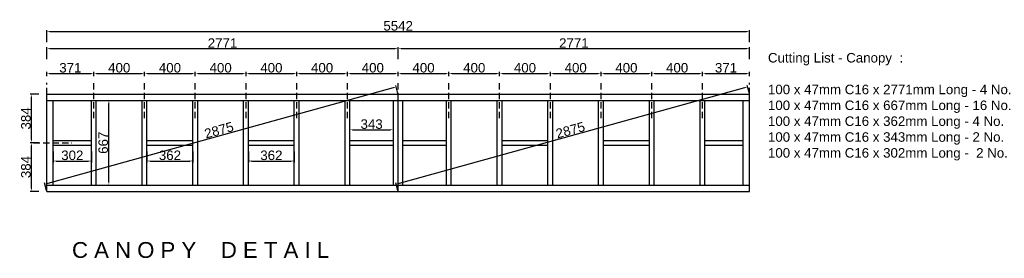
# Model space of a CAD drawing. Extents: x 333785 to 385459, y -97479 to 8502.
# Tile 1 of 89: x 338865 to 346630, y -97479 to -95597. Entities that reach past the tile are written whole.
import ezdxf

# ---------------------------------------------------------------- set-up
doc = ezdxf.new("R2010")
doc.units = 0
doc.header["$LTSCALE"] = 10
doc.linetypes.add('DASHED', pattern=[0.75, 0.5, -0.25])
doc.layers.get('0').update_dxf_attribs({"color": 1, "linetype": 'CONTINUOUS'})
doc.layers.get('DEFPOINTS').update_dxf_attribs({"linetype": 'CONTINUOUS'})
doc.layers.add('A000T600', color=6, linetype='CONTINUOUS')
doc.styles.add('ARIAL', font='arial.ttf', dxfattribs={"height": 75})
doc.styles.add('SWISS', font='swissel.ttf', dxfattribs={"height": 10})
doc.dimstyles.new('AEC-A', dxfattribs={"dimscale": 50, "dimtxt": 28, "dimasz": 2.5, "dimexe": 1.25, "dimexo": 0.625, "dimtad": 1, "dimdec": 1, "dimdsep": 46, "dimtxsty": 'ARIAL', "dimcen": 2.5, "dimadec": 0, "dimazin": 0, "dimtfac": 1, "dimtdec": 0, "dimtmove": 2, "dimatfit": 3, "dimfxl": 1, "dimtolj": 1, "dimtzin": 0, "dimarcsym": 0})

# ---------------------------------------------------------------- blocks, each defined once
blk = doc.blocks.new('*D752')
at = {"layer": 'A000T600', "color": 6, "linetype": 'Continuous', "lineweight": -2, "transparency": 16777216}
for p, q in [((339078.5, -96041.2), (339078.5, -96008.4)), ((339103, -96020.6), (339425.2, -96020.6)), ((339449.6, -96041.2), (339449.6, -96008.4))]:
    blk.add_line(p, q, dxfattribs=at)
at = {"layer": 'A000T600', "color": 6, "transparency": 16777216}
for points in [[(339103, -96016.5), (339103, -96024.7), (339078.5, -96020.6)], [(339425.2, -96016.5), (339425.2, -96024.7), (339449.6, -96020.6)]]:
    blk.add_solid(points, dxfattribs=at)
at = {"layer": 'DEFPOINTS', "color": 0, "transparency": 16777216}
for p in [(339078.5, -96047.3), (339449.6, -96020.6), (339449.6, -96047.3)]:
    blk.add_point(p, dxfattribs=at)
at = {"layer": 'A000T600', "color": 7, "transparency": 16777216, "insert": (339264.1, -95976.2), "char_height": 75, "attachment_point": 5, "style": 'ARIAL'}
blk.add_mtext('\\A1;371', dxfattribs=at)
blk = doc.blocks.new('*D753')
at = {"layer": 'A000T600', "color": 6, "linetype": 'Continuous', "lineweight": -2, "transparency": 16777216}
for p, q in [((339449.6, -96041.2), (339449.6, -96008.4)), ((339474.1, -96020.6), (339825.2, -96020.6)), ((339849.6, -96041.2), (339849.6, -96008.4))]:
    blk.add_line(p, q, dxfattribs=at)
at = {"layer": 'A000T600', "color": 6, "transparency": 16777216}
for points in [[(339474.1, -96016.5), (339474.1, -96024.7), (339449.6, -96020.6)], [(339825.2, -96016.5), (339825.2, -96024.7), (339849.6, -96020.6)]]:
    blk.add_solid(points, dxfattribs=at)
at = {"layer": 'DEFPOINTS', "color": 0, "transparency": 16777216}
for p in [(339449.6, -96047.3), (339849.6, -96020.6), (339849.6, -96047.3)]:
    blk.add_point(p, dxfattribs=at)
at = {"layer": 'A000T600', "color": 7, "transparency": 16777216, "insert": (339649.6, -95976.2), "char_height": 75, "attachment_point": 5, "style": 'ARIAL'}
blk.add_mtext('\\A1;400', dxfattribs=at)
blk = doc.blocks.new('*D754')
at = {"layer": 'A000T600', "color": 6, "linetype": 'Continuous', "lineweight": -2, "transparency": 16777216}
for p, q in [((339849.6, -96041.2), (339849.6, -96008.4)), ((339874.1, -96020.6), (340225.2, -96020.6)), ((340249.6, -96041.2), (340249.6, -96008.4))]:
    blk.add_line(p, q, dxfattribs=at)
at = {"layer": 'A000T600', "color": 6, "transparency": 16777216}
for points in [[(339874.1, -96016.5), (339874.1, -96024.7), (339849.6, -96020.6)], [(340225.2, -96016.5), (340225.2, -96024.7), (340249.6, -96020.6)]]:
    blk.add_solid(points, dxfattribs=at)
at = {"layer": 'DEFPOINTS', "color": 0, "transparency": 16777216}
for p in [(339849.6, -96047.3), (340249.6, -96020.6), (340249.6, -96047.3)]:
    blk.add_point(p, dxfattribs=at)
at = {"layer": 'A000T600', "color": 7, "transparency": 16777216, "insert": (340049.6, -95976.2), "char_height": 75, "attachment_point": 5, "style": 'ARIAL'}
blk.add_mtext('\\A1;400', dxfattribs=at)
blk = doc.blocks.new('*D755')
at = {"layer": 'A000T600', "color": 6, "linetype": 'Continuous', "lineweight": -2, "transparency": 16777216}
for p, q in [((340249.6, -96041.2), (340249.6, -96008.4)), ((340274.1, -96020.6), (340625.2, -96020.6)), ((340649.6, -96041.2), (340649.6, -96008.4))]:
    blk.add_line(p, q, dxfattribs=at)
at = {"layer": 'A000T600', "color": 6, "transparency": 16777216}
for points in [[(340274.1, -96016.5), (340274.1, -96024.7), (340249.6, -96020.6)], [(340625.2, -96016.5), (340625.2, -96024.7), (340649.6, -96020.6)]]:
    blk.add_solid(points, dxfattribs=at)
at = {"layer": 'DEFPOINTS', "color": 0, "transparency": 16777216}
for p in [(340249.6, -96047.3), (340649.6, -96020.6), (340649.6, -96047.3)]:
    blk.add_point(p, dxfattribs=at)
at = {"layer": 'A000T600', "color": 7, "transparency": 16777216, "insert": (340449.6, -95976.2), "char_height": 75, "attachment_point": 5, "style": 'ARIAL'}
blk.add_mtext('\\A1;400', dxfattribs=at)
blk = doc.blocks.new('*D756')
at = {"layer": 'A000T600', "color": 6, "linetype": 'Continuous', "lineweight": -2, "transparency": 16777216}
for p, q in [((340649.6, -96041.2), (340649.6, -96008.4)), ((340674.1, -96020.6), (341025.2, -96020.6)), ((341049.6, -96041.2), (341049.6, -96008.4))]:
    blk.add_line(p, q, dxfattribs=at)
at = {"layer": 'A000T600', "color": 6, "transparency": 16777216}
for points in [[(340674.1, -96016.5), (340674.1, -96024.7), (340649.6, -96020.6)], [(341025.2, -96016.5), (341025.2, -96024.7), (341049.6, -96020.6)]]:
    blk.add_solid(points, dxfattribs=at)
at = {"layer": 'DEFPOINTS', "color": 0, "transparency": 16777216}
for p in [(340649.6, -96047.3), (341049.6, -96020.6), (341049.6, -96047.3)]:
    blk.add_point(p, dxfattribs=at)
at = {"layer": 'A000T600', "color": 7, "transparency": 16777216, "insert": (340849.6, -95976.2), "char_height": 75, "attachment_point": 5, "style": 'ARIAL'}
blk.add_mtext('\\A1;400', dxfattribs=at)
blk = doc.blocks.new('*D757')
at = {"layer": 'A000T600', "color": 6, "linetype": 'Continuous', "lineweight": -2, "transparency": 16777216}
for p, q in [((341049.6, -96041.2), (341049.6, -96008.4)), ((341074.1, -96020.6), (341425.2, -96020.6)), ((341449.6, -96041.2), (341449.6, -96008.4))]:
    blk.add_line(p, q, dxfattribs=at)
at = {"layer": 'A000T600', "color": 6, "transparency": 16777216}
for points in [[(341074.1, -96016.5), (341074.1, -96024.7), (341049.6, -96020.6)], [(341425.2, -96016.5), (341425.2, -96024.7), (341449.6, -96020.6)]]:
    blk.add_solid(points, dxfattribs=at)
at = {"layer": 'DEFPOINTS', "color": 0, "transparency": 16777216}
for p in [(341049.6, -96047.3), (341449.6, -96020.6), (341449.6, -96047.3)]:
    blk.add_point(p, dxfattribs=at)
at = {"layer": 'A000T600', "color": 7, "transparency": 16777216, "insert": (341249.6, -95976.2), "char_height": 75, "attachment_point": 5, "style": 'ARIAL'}
blk.add_mtext('\\A1;400', dxfattribs=at)
blk = doc.blocks.new('*D758')
at = {"layer": 'A000T600', "color": 6, "linetype": 'Continuous', "lineweight": -2, "transparency": 16777216}
for p, q in [((341449.6, -96041.2), (341449.6, -96008.4)), ((341474.1, -96020.6), (341825.2, -96020.6)), ((341849.6, -96041.2), (341849.6, -96008.4))]:
    blk.add_line(p, q, dxfattribs=at)
at = {"layer": 'A000T600', "color": 6, "transparency": 16777216}
for points in [[(341474.1, -96016.5), (341474.1, -96024.7), (341449.6, -96020.6)], [(341825.2, -96016.5), (341825.2, -96024.7), (341849.6, -96020.6)]]:
    blk.add_solid(points, dxfattribs=at)
at = {"layer": 'DEFPOINTS', "color": 0, "transparency": 16777216}
for p in [(341449.6, -96047.3), (341849.6, -96020.6), (341849.6, -96047.3)]:
    blk.add_point(p, dxfattribs=at)
at = {"layer": 'A000T600', "color": 7, "transparency": 16777216, "insert": (341649.6, -95976.2), "char_height": 75, "attachment_point": 5, "style": 'ARIAL'}
blk.add_mtext('\\A1;400', dxfattribs=at)
blk = doc.blocks.new('*D759')
at = {"layer": 'A000T600', "color": 6, "linetype": 'Continuous', "lineweight": -2, "transparency": 16777216}
for p, q in [((341849.6, -96041.2), (341849.6, -96008.4)), ((341874.1, -96020.6), (342225.2, -96020.6)), ((342249.6, -96041.2), (342249.6, -96008.4))]:
    blk.add_line(p, q, dxfattribs=at)
at = {"layer": 'A000T600', "color": 6, "transparency": 16777216}
for points in [[(341874.1, -96016.5), (341874.1, -96024.7), (341849.6, -96020.6)], [(342225.2, -96016.5), (342225.2, -96024.7), (342249.6, -96020.6)]]:
    blk.add_solid(points, dxfattribs=at)
at = {"layer": 'DEFPOINTS', "color": 0, "transparency": 16777216}
for p in [(341849.6, -96047.3), (342249.6, -96020.6), (342249.6, -96047.3)]:
    blk.add_point(p, dxfattribs=at)
at = {"layer": 'A000T600', "color": 7, "transparency": 16777216, "insert": (342049.6, -95976.2), "char_height": 75, "attachment_point": 5, "style": 'ARIAL'}
blk.add_mtext('\\A1;400', dxfattribs=at)
blk = doc.blocks.new('*D760')
at = {"layer": 'A000T600', "color": 6, "linetype": 'Continuous', "lineweight": -2, "transparency": 16777216}
for p, q in [((342249.6, -96041.2), (342249.6, -96008.4)), ((342274.1, -96020.6), (342625.2, -96020.6)), ((342649.6, -96041.2), (342649.6, -96008.4))]:
    blk.add_line(p, q, dxfattribs=at)
at = {"layer": 'A000T600', "color": 6, "transparency": 16777216}
for points in [[(342274.1, -96016.5), (342274.1, -96024.7), (342249.6, -96020.6)], [(342625.2, -96016.5), (342625.2, -96024.7), (342649.6, -96020.6)]]:
    blk.add_solid(points, dxfattribs=at)
at = {"layer": 'DEFPOINTS', "color": 0, "transparency": 16777216}
for p in [(342249.6, -96047.3), (342649.6, -96020.6), (342649.6, -96047.3)]:
    blk.add_point(p, dxfattribs=at)
at = {"layer": 'A000T600', "color": 7, "transparency": 16777216, "insert": (342449.6, -95976.2), "char_height": 75, "attachment_point": 5, "style": 'ARIAL'}
blk.add_mtext('\\A1;400', dxfattribs=at)
blk = doc.blocks.new('*D761')
at = {"layer": 'A000T600', "color": 6, "linetype": 'Continuous', "lineweight": -2, "transparency": 16777216}
for p, q in [((342649.6, -96041.2), (342649.6, -96008.4)), ((342674.1, -96020.6), (343025.2, -96020.6)), ((343049.6, -96041.2), (343049.6, -96008.4))]:
    blk.add_line(p, q, dxfattribs=at)
at = {"layer": 'A000T600', "color": 6, "transparency": 16777216}
for points in [[(342674.1, -96016.5), (342674.1, -96024.7), (342649.6, -96020.6)], [(343025.2, -96016.5), (343025.2, -96024.7), (343049.6, -96020.6)]]:
    blk.add_solid(points, dxfattribs=at)
at = {"layer": 'DEFPOINTS', "color": 0, "transparency": 16777216}
for p in [(342649.6, -96047.3), (343049.6, -96020.6), (343049.6, -96047.3)]:
    blk.add_point(p, dxfattribs=at)
at = {"layer": 'A000T600', "color": 7, "transparency": 16777216, "insert": (342849.6, -95976.2), "char_height": 75, "attachment_point": 5, "style": 'ARIAL'}
blk.add_mtext('\\A1;400', dxfattribs=at)
blk = doc.blocks.new('*D762')
at = {"layer": 'A000T600', "color": 6, "linetype": 'Continuous', "lineweight": -2, "transparency": 16777216}
for p, q in [((343049.6, -96041.2), (343049.6, -96008.4)), ((343074.1, -96020.6), (343425.2, -96020.6)), ((343449.6, -96041.2), (343449.6, -96008.4))]:
    blk.add_line(p, q, dxfattribs=at)
at = {"layer": 'A000T600', "color": 6, "transparency": 16777216}
for points in [[(343074.1, -96016.5), (343074.1, -96024.7), (343049.6, -96020.6)], [(343425.2, -96016.5), (343425.2, -96024.7), (343449.6, -96020.6)]]:
    blk.add_solid(points, dxfattribs=at)
at = {"layer": 'DEFPOINTS', "color": 0, "transparency": 16777216}
for p in [(343049.6, -96047.3), (343449.6, -96020.6), (343449.6, -96047.3)]:
    blk.add_point(p, dxfattribs=at)
at = {"layer": 'A000T600', "color": 7, "transparency": 16777216, "insert": (343249.6, -95976.2), "char_height": 75, "attachment_point": 5, "style": 'ARIAL'}
blk.add_mtext('\\A1;400', dxfattribs=at)
blk = doc.blocks.new('*D763')
at = {"layer": 'A000T600', "color": 6, "linetype": 'Continuous', "lineweight": -2, "transparency": 16777216}
for p, q in [((343449.6, -96041.2), (343449.6, -96008.4)), ((343474.1, -96020.6), (343825.2, -96020.6)), ((343849.6, -96041.2), (343849.6, -96008.4))]:
    blk.add_line(p, q, dxfattribs=at)
at = {"layer": 'A000T600', "color": 6, "transparency": 16777216}
for points in [[(343474.1, -96016.5), (343474.1, -96024.7), (343449.6, -96020.6)], [(343825.2, -96016.5), (343825.2, -96024.7), (343849.6, -96020.6)]]:
    blk.add_solid(points, dxfattribs=at)
at = {"layer": 'DEFPOINTS', "color": 0, "transparency": 16777216}
for p in [(343449.6, -96047.3), (343849.6, -96020.6), (343849.6, -96047.3)]:
    blk.add_point(p, dxfattribs=at)
at = {"layer": 'A000T600', "color": 7, "transparency": 16777216, "insert": (343649.6, -95976.2), "char_height": 75, "attachment_point": 5, "style": 'ARIAL'}
blk.add_mtext('\\A1;400', dxfattribs=at)
blk = doc.blocks.new('*D764')
at = {"layer": 'A000T600', "color": 6, "linetype": 'Continuous', "lineweight": -2, "transparency": 16777216}
for p, q in [((343849.6, -96041.2), (343849.6, -96008.4)), ((343874.1, -96020.6), (344225.2, -96020.6)), ((344249.6, -96041.2), (344249.6, -96008.4))]:
    blk.add_line(p, q, dxfattribs=at)
at = {"layer": 'A000T600', "color": 6, "transparency": 16777216}
for points in [[(343874.1, -96016.5), (343874.1, -96024.7), (343849.6, -96020.6)], [(344225.2, -96016.5), (344225.2, -96024.7), (344249.6, -96020.6)]]:
    blk.add_solid(points, dxfattribs=at)
at = {"layer": 'DEFPOINTS', "color": 0, "transparency": 16777216}
for p in [(343849.6, -96047.3), (344249.6, -96020.6), (344249.6, -96047.3)]:
    blk.add_point(p, dxfattribs=at)
at = {"layer": 'A000T600', "color": 7, "transparency": 16777216, "insert": (344049.6, -95976.2), "char_height": 75, "attachment_point": 5, "style": 'ARIAL'}
blk.add_mtext('\\A1;400', dxfattribs=at)
blk = doc.blocks.new('*D765')
at = {"layer": 'A000T600', "color": 6, "linetype": 'Continuous', "lineweight": -2, "transparency": 16777216}
for p, q in [((344249.6, -96041.2), (344249.6, -96008.4)), ((344274.1, -96020.6), (344596.3, -96020.6)), ((344620.7, -96041.2), (344620.7, -96008.4))]:
    blk.add_line(p, q, dxfattribs=at)
at = {"layer": 'A000T600', "color": 6, "transparency": 16777216}
for points in [[(344274.1, -96016.5), (344274.1, -96024.7), (344249.6, -96020.6)], [(344596.3, -96016.5), (344596.3, -96024.7), (344620.7, -96020.6)]]:
    blk.add_solid(points, dxfattribs=at)
at = {"layer": 'DEFPOINTS', "color": 0, "transparency": 16777216}
for p in [(344249.6, -96047.3), (344620.7, -96020.6), (344620.7, -96047.3)]:
    blk.add_point(p, dxfattribs=at)
at = {"layer": 'A000T600', "color": 7, "transparency": 16777216, "insert": (344435.2, -95976.2), "char_height": 75, "attachment_point": 5, "style": 'ARIAL'}
blk.add_mtext('\\A1;371', dxfattribs=at)
blk = doc.blocks.new('*D766')
at = {"layer": 'A000T600', "color": 6, "linetype": 'Continuous', "lineweight": -2, "transparency": 16777216}
for p, q in [((339078.5, -95773.6), (339078.5, -95677.9)), ((339103, -95690.1), (344596.3, -95690.1)), ((344620.7, -95773.6), (344620.7, -95677.9))]:
    blk.add_line(p, q, dxfattribs=at)
at = {"layer": 'A000T600', "color": 6, "transparency": 16777216}
for points in [[(339103, -95686.1), (339103, -95694.2), (339078.5, -95690.1)], [(344596.3, -95686.1), (344596.3, -95694.2), (344620.7, -95690.1)]]:
    blk.add_solid(points, dxfattribs=at)
at = {"layer": 'DEFPOINTS', "color": 0, "transparency": 16777216}
for p in [(344620.7, -95690.1), (339078.5, -95779.7), (344620.7, -95779.7)]:
    blk.add_point(p, dxfattribs=at)
at = {"layer": 'A000T600', "color": 7, "transparency": 16777216, "insert": (341849.6, -95645.7), "char_height": 75, "attachment_point": 5, "style": 'ARIAL'}
blk.add_mtext('\\A1;5542', dxfattribs=at)
blk = doc.blocks.new('*D767')
at = {"layer": 'A000T600', "color": 6, "linetype": 'Continuous', "lineweight": -2, "transparency": 16777216}
for p, q in [((339015, -96183.6), (338946, -96183.6)), ((338958.3, -96542.6), (338958.3, -96208)), ((339015, -96567.1), (338946, -96567.1))]:
    blk.add_line(p, q, dxfattribs=at)
at = {"layer": 'A000T600', "color": 6, "transparency": 16777216}
for points in [[(338954.2, -96208), (338962.3, -96208), (338958.3, -96183.6)], [(338954.2, -96542.6), (338962.3, -96542.6), (338958.3, -96567.1)]]:
    blk.add_solid(points, dxfattribs=at)
at = {"layer": 'DEFPOINTS', "color": 0, "transparency": 16777216}
for p in [(338958.3, -96183.6), (339021.1, -96183.6), (339021.1, -96567.1)]:
    blk.add_point(p, dxfattribs=at)
at = {"layer": 'A000T600', "color": 7, "transparency": 16777216, "insert": (338913.8, -96375.3), "char_height": 75, "attachment_point": 5, "rotation": 90, "style": 'ARIAL'}
blk.add_mtext('\\A1;384', dxfattribs=at)
blk = doc.blocks.new('*D768')
at = {"layer": 'A000T600', "color": 6, "linetype": 'Continuous', "lineweight": -2, "transparency": 16777216}
for p, q in [((339015, -96567.1), (338946, -96567.1)), ((338958.3, -96926.1), (338958.3, -96591.5)), ((339015, -96950.6), (338946, -96950.6))]:
    blk.add_line(p, q, dxfattribs=at)
at = {"layer": 'A000T600', "color": 6, "transparency": 16777216}
for points in [[(338954.2, -96591.5), (338962.3, -96591.5), (338958.3, -96567.1)], [(338954.2, -96926.1), (338962.3, -96926.1), (338958.3, -96950.6)]]:
    blk.add_solid(points, dxfattribs=at)
at = {"layer": 'DEFPOINTS', "color": 0, "transparency": 16777216}
for p in [(338958.3, -96567.1), (339021.1, -96567.1), (339021.1, -96950.6)]:
    blk.add_point(p, dxfattribs=at)
at = {"layer": 'A000T600', "color": 7, "transparency": 16777216, "insert": (338913.8, -96758.8), "char_height": 75, "attachment_point": 5, "rotation": 90, "style": 'ARIAL'}
blk.add_mtext('\\A1;384', dxfattribs=at)
blk = doc.blocks.new('*D769')
at = {"layer": 'A000T600', "color": 6, "linetype": 'Continuous', "lineweight": -2, "transparency": 16777216}
for p, q in [((339078.5, -95908.1), (339078.5, -95812.4)), ((341849.6, -95908.1), (341849.6, -95812.4)), ((339103, -95824.7), (341825.2, -95824.7))]:
    blk.add_line(p, q, dxfattribs=at)
at = {"layer": 'A000T600', "color": 6, "transparency": 16777216}
for points in [[(339103, -95820.6), (339103, -95828.7), (339078.5, -95824.7)], [(341825.2, -95820.6), (341825.2, -95828.7), (341849.6, -95824.7)]]:
    blk.add_solid(points, dxfattribs=at)
at = {"layer": 'DEFPOINTS', "color": 0, "transparency": 16777216}
for p in [(341849.6, -95824.7), (339078.5, -95914.2), (341849.6, -95914.2)]:
    blk.add_point(p, dxfattribs=at)
at = {"layer": 'A000T600', "color": 7, "transparency": 16777216, "insert": (340464.1, -95780.9), "char_height": 75, "attachment_point": 5, "style": 'ARIAL'}
blk.add_mtext('\\A1;2771', dxfattribs=at)
blk = doc.blocks.new('*D770')
at = {"layer": 'A000T600', "color": 6, "linetype": 'Continuous', "lineweight": -2, "transparency": 16777216}
for p, q in [((341849.6, -95908.1), (341849.6, -95812.4)), ((344620.7, -95908.1), (344620.7, -95812.4)), ((341874.1, -95824.7), (344596.3, -95824.7))]:
    blk.add_line(p, q, dxfattribs=at)
at = {"layer": 'A000T600', "color": 6, "transparency": 16777216}
for points in [[(341874.1, -95820.6), (341874.1, -95828.7), (341849.6, -95824.7)], [(344596.3, -95820.6), (344596.3, -95828.7), (344620.7, -95824.7)]]:
    blk.add_solid(points, dxfattribs=at)
at = {"layer": 'DEFPOINTS', "color": 0, "transparency": 16777216}
for p in [(344620.7, -95824.7), (341849.6, -95914.2), (344620.7, -95914.2)]:
    blk.add_point(p, dxfattribs=at)
at = {"layer": 'A000T600', "color": 7, "transparency": 16777216, "insert": (343235.2, -95780.9), "char_height": 75, "attachment_point": 5, "style": 'ARIAL'}
blk.add_mtext('\\A1;2771', dxfattribs=at)
blk = doc.blocks.new('*D771')
at = {"layer": 'A000T600', "color": 6, "linetype": 'Continuous', "lineweight": -2, "transparency": 16777216}
for p, q in [((341810.3, -96133.3), (339086.4, -96887.2)), ((341848, -96177.7), (341830.6, -96115)), ((339076.9, -96944.7), (339059.5, -96882))]:
    blk.add_line(p, q, dxfattribs=at)
at = {"layer": 'A000T600', "color": 6, "transparency": 16777216}
for points in [[(341809.3, -96129.3), (341811.4, -96137.2), (341833.9, -96126.7)], [(339085.3, -96883.3), (339087.4, -96891.2), (339062.8, -96893.7)]]:
    blk.add_solid(points, dxfattribs=at)
at = {"layer": 'DEFPOINTS', "color": 0, "transparency": 16777216}
for p in [(341849.6, -96183.6), (339062.8, -96893.7), (339078.5, -96950.6)]:
    blk.add_point(p, dxfattribs=at)
at = {"layer": 'A000T600', "color": 7, "transparency": 16777216, "insert": (340436.5, -96467.5), "char_height": 75, "attachment_point": 5, "rotation": 15.47125, "style": 'ARIAL'}
blk.add_mtext('\\A1;2875', dxfattribs=at)
blk = doc.blocks.new('*D772')
at = {"layer": 'A000T600', "color": 6, "linetype": 'Continuous', "lineweight": -2, "transparency": 16777216}
for p, q in [((344581.5, -96133.3), (341857.5, -96887.2)), ((344619.1, -96177.7), (344601.8, -96115)), ((341848, -96944.7), (341830.6, -96882))]:
    blk.add_line(p, q, dxfattribs=at)
at = {"layer": 'A000T600', "color": 6, "transparency": 16777216}
for points in [[(344580.4, -96129.3), (344582.5, -96137.2), (344605, -96126.7)], [(341856.4, -96883.3), (341858.6, -96891.2), (341833.9, -96893.7)]]:
    blk.add_solid(points, dxfattribs=at)
at = {"layer": 'DEFPOINTS', "color": 0, "transparency": 16777216}
for p in [(344620.7, -96183.6), (341833.9, -96893.7), (341849.6, -96950.6)]:
    blk.add_point(p, dxfattribs=at)
at = {"layer": 'A000T600', "color": 7, "transparency": 16777216, "insert": (343207.6, -96467.5), "char_height": 75, "attachment_point": 5, "rotation": 15.47125, "style": 'ARIAL'}
blk.add_mtext('\\A1;2875', dxfattribs=at)
blk = doc.blocks.new('*D1064')
at = {"layer": 'A000T600', "color": 6, "linetype": 'Continuous', "lineweight": -2, "transparency": 16777216}
for p, q in [((339474.7, -96233.6), (339580.3, -96233.6)), ((339568.1, -96876.1), (339568.1, -96258)), ((339474.7, -96900.6), (339580.3, -96900.6))]:
    blk.add_line(p, q, dxfattribs=at)
at = {"layer": 'A000T600', "color": 6, "transparency": 16777216}
for points in [[(339564, -96258), (339572.2, -96258), (339568.1, -96233.6)], [(339564, -96876.1), (339572.2, -96876.1), (339568.1, -96900.6)]]:
    blk.add_solid(points, dxfattribs=at)
at = {"layer": 'DEFPOINTS', "color": 0, "transparency": 16777216}
for p in [(339468.6, -96233.6), (339568.1, -96233.6), (339468.6, -96900.6)]:
    blk.add_point(p, dxfattribs=at)
at = {"layer": 'A000T600', "color": 7, "transparency": 16777216, "insert": (339523.7, -96567.1), "char_height": 75, "attachment_point": 5, "rotation": 90, "style": 'ARIAL'}
blk.add_mtext('\\A1;667', dxfattribs=at)
blk = doc.blocks.new('*D1065')
at = {"layer": 'A000T600', "color": 6, "linetype": 'Continuous', "lineweight": -2, "transparency": 16777216}
for p, q in [((341468.6, -96542), (341468.6, -96452.7)), ((341493.1, -96464.9), (341787.2, -96464.9)), ((341811.6, -96542), (341811.6, -96452.7))]:
    blk.add_line(p, q, dxfattribs=at)
at = {"layer": 'A000T600', "color": 6, "transparency": 16777216}
for points in [[(341493.1, -96460.8), (341493.1, -96469), (341468.6, -96464.9)], [(341787.2, -96460.8), (341787.2, -96469), (341811.6, -96464.9)]]:
    blk.add_solid(points, dxfattribs=at)
at = {"layer": 'DEFPOINTS', "color": 0, "transparency": 16777216}
for p in [(341811.6, -96464.9), (341468.6, -96548.1), (341811.6, -96548.1)]:
    blk.add_point(p, dxfattribs=at)
at = {"layer": 'A000T600', "color": 7, "transparency": 16777216, "insert": (341640.1, -96420.5), "char_height": 75, "attachment_point": 5, "style": 'ARIAL'}
blk.add_mtext('\\A1;343', dxfattribs=at)
blk = doc.blocks.new('*D1066')
at = {"layer": 'A000T600', "color": 6, "linetype": 'Continuous', "lineweight": -2, "transparency": 16777216}
for p, q in [((340668.6, -96636.7), (340668.6, -96723.3)), ((341030.6, -96636.7), (341030.6, -96723.3)), ((340693.1, -96711.1), (341006.2, -96711.1))]:
    blk.add_line(p, q, dxfattribs=at)
at = {"layer": 'A000T600', "color": 6, "transparency": 16777216}
for points in [[(340693.1, -96707), (340693.1, -96715.2), (340668.6, -96711.1)], [(341006.2, -96707), (341006.2, -96715.2), (341030.6, -96711.1)]]:
    blk.add_solid(points, dxfattribs=at)
at = {"layer": 'DEFPOINTS', "color": 0, "transparency": 16777216}
for p in [(340668.6, -96630.6), (341030.6, -96630.6), (341030.6, -96711.1)]:
    blk.add_point(p, dxfattribs=at)
at = {"layer": 'A000T600', "color": 7, "transparency": 16777216, "insert": (340849.6, -96666.7), "char_height": 75, "attachment_point": 5, "style": 'ARIAL'}
blk.add_mtext('\\A1;362', dxfattribs=at)
blk = doc.blocks.new('*D1067')
at = {"layer": 'A000T600', "color": 6, "linetype": 'Continuous', "lineweight": -2, "transparency": 16777216}
for p, q in [((339868.6, -96636.7), (339868.6, -96723.3)), ((340230.6, -96636.7), (340230.6, -96723.3)), ((339893.1, -96711.1), (340206.2, -96711.1))]:
    blk.add_line(p, q, dxfattribs=at)
at = {"layer": 'A000T600', "color": 6, "transparency": 16777216}
for points in [[(339893.1, -96707), (339893.1, -96715.2), (339868.6, -96711.1)], [(340206.2, -96707), (340206.2, -96715.2), (340230.6, -96711.1)]]:
    blk.add_solid(points, dxfattribs=at)
at = {"layer": 'DEFPOINTS', "color": 0, "transparency": 16777216}
for p in [(339868.6, -96630.6), (340230.6, -96630.6), (340230.6, -96711.1)]:
    blk.add_point(p, dxfattribs=at)
at = {"layer": 'A000T600', "color": 7, "transparency": 16777216, "insert": (340049.6, -96666.7), "char_height": 75, "attachment_point": 5, "style": 'ARIAL'}
blk.add_mtext('\\A1;362', dxfattribs=at)
blk = doc.blocks.new('*D1068')
at = {"layer": 'A000T600', "color": 6, "linetype": 'Continuous', "lineweight": -2, "transparency": 16777216}
for p, q in [((339128.5, -96636.7), (339128.5, -96723.3)), ((339430.6, -96636.7), (339430.6, -96723.3)), ((339153, -96711.1), (339406.2, -96711.1))]:
    blk.add_line(p, q, dxfattribs=at)
at = {"layer": 'A000T600', "color": 6, "transparency": 16777216}
for points in [[(339153, -96707), (339153, -96715.2), (339128.5, -96711.1)], [(339406.2, -96707), (339406.2, -96715.2), (339430.6, -96711.1)]]:
    blk.add_solid(points, dxfattribs=at)
at = {"layer": 'DEFPOINTS', "color": 0, "transparency": 16777216}
for p in [(339128.5, -96630.6), (339430.6, -96630.6), (339430.6, -96711.1)]:
    blk.add_point(p, dxfattribs=at)
at = {"layer": 'A000T600', "color": 7, "transparency": 16777216, "insert": (339279.6, -96666.7), "char_height": 75, "attachment_point": 5, "style": 'ARIAL'}
blk.add_mtext('\\A1;302', dxfattribs=at)

msp = doc.modelspace()

# ---------------------------------------------------------------- linework, layer by layer
at = {"layer": 'A000T600', "color": 8, "linetype": 'DASHED', "ltscale": 10}
for p, q in [((339078.5, -96183.6), (339078.5, -96094)), ((339449.6, -96373.1), (339449.6, -96094)), ((339849.6, -96373.1), (339849.6, -96094)), ((340249.6, -96373.1), (340249.6, -96094)), ((340649.6, -96373.1), (340649.6, -96094)), ((341049.6, -96373.1), (341049.6, -96094)), ((341449.6, -96373.1), (341449.6, -96094)), ((341849.6, -96373.1), (341849.6, -96094)), ((342249.6, -96373.1), (342249.6, -96094)), ((342649.6, -96373.1), (342649.6, -96094)), ((343049.6, -96373.1), (343049.6, -96094)), ((343449.6, -96373.1), (343449.6, -96094)), ((343849.6, -96373.1), (343849.6, -96094)), ((344249.6, -96373.1), (344249.6, -96094)), ((344620.7, -96183.6), (344620.7, -96094)), ((338973.5, -96567.1), (339275.6, -96567.1))]:
    msp.add_line(p, q, dxfattribs=at)
at = {"layer": 'A000T600', "color": 7, "linetype": 'Continuous', "ltscale": 25}
for p, q in [((339078.5, -96183.6), (344620.7, -96183.6)), ((339078.5, -96950.6), (339078.5, -96183.6)), ((341849.6, -96950.6), (341849.6, -96183.6)), ((344620.7, -96950.6), (344620.7, -96183.6)), ((339078.5, -96950.6), (344620.7, -96950.6))]:
    msp.add_line(p, q, dxfattribs=at)
at = {"layer": 'A000T600', "color": 1, "linetype": 'Continuous', "ltscale": 25}
for p, q in [((339078.5, -96233.6), (344620.7, -96233.6)), ((339128.5, -96900.6), (339128.5, -96233.6)), ((339430.6, -96900.6), (339430.6, -96233.6)), ((339468.6, -96900.6), (339468.6, -96233.6)), ((339830.6, -96900.6), (339830.6, -96233.6)), ((339868.6, -96900.6), (339868.6, -96233.6)), ((340230.6, -96900.6), (340230.6, -96233.6)), ((340268.6, -96900.6), (340268.6, -96233.6)), ((340630.6, -96900.6), (340630.6, -96233.6)), ((340668.6, -96900.6), (340668.6, -96233.6)), ((341030.6, -96900.6), (341030.6, -96233.6)), ((341068.6, -96900.6), (341068.6, -96233.6)), ((341430.6, -96900.6), (341430.6, -96233.6)), ((341468.6, -96900.6), (341468.6, -96233.6)), ((341811.6, -96900.6), (341811.6, -96233.6)), ((341887.6, -96900.6), (341887.6, -96233.6)), ((342230.6, -96900.6), (342230.6, -96233.6)), ((342268.6, -96900.6), (342268.6, -96233.6)), ((342630.6, -96900.6), (342630.6, -96233.6)), ((342668.6, -96900.6), (342668.6, -96233.6)), ((343030.6, -96900.6), (343030.6, -96233.6)), ((343068.6, -96900.6), (343068.6, -96233.6)), ((343430.6, -96900.6), (343430.6, -96233.6)), ((343468.6, -96900.6), (343468.6, -96233.6)), ((343830.6, -96900.6), (343830.6, -96233.6)), ((343868.6, -96900.6), (343868.6, -96233.6)), ((344230.6, -96900.6), (344230.6, -96233.6)), ((344268.6, -96900.6), (344268.6, -96233.6)), ((344570.7, -96900.6), (344570.7, -96233.6)), ((339128.5, -96548.1), (339430.6, -96548.1)), ((339128.5, -96586.1), (339430.6, -96586.1)), ((339868.6, -96548.1), (340230.6, -96548.1)), ((339868.6, -96586.1), (340230.6, -96586.1)), ((340668.6, -96548.1), (341030.6, -96548.1)), ((340668.6, -96586.1), (341030.6, -96586.1)), ((341468.6, -96548.1), (341811.6, -96548.1)), ((341468.6, -96586.1), (341811.6, -96586.1)), ((341887.6, -96548.1), (342230.6, -96548.1)), ((341887.6, -96586.1), (342230.6, -96586.1)), ((342668.6, -96548.1), (343030.6, -96548.1)), ((342668.6, -96586.1), (343030.6, -96586.1)), ((343468.6, -96548.1), (343830.6, -96548.1)), ((343468.6, -96586.1), (343830.6, -96586.1)), ((344268.6, -96548.1), (344570.7, -96548.1)), ((344268.6, -96586.1), (344570.7, -96586.1)), ((339078.5, -96900.6), (344620.7, -96900.6))]:
    msp.add_line(p, q, dxfattribs=at)

# ---------------------------------------------------------------- texts
at = {"color": 7, "ltscale": 2.25, "insert": (344765.9, -95859.2), "char_height": 75, "attachment_point": 1, "style": 'ARIAL'}
msp.add_mtext_dynamic_manual_height_columns('Cutting List - Canopy  :\\P\\P100 x 47mm C16 x 2771mm Long - 4 No.\\P100 x 47mm C16 x 667mm Long - 16 No.\\P100 x 47mm C16 x 362mm Long - 4 No.\\P100 x 47mm C16 x 343mm Long - 2 No.\\P100 x 47mm C16 x 302mm Long -  2 No.', width=2398.315, gutter_width=375, heights=[0], dxfattribs=at)
at = {"color": 7, "ltscale": 2.25, "insert": (340291, -97413.8), "char_height": 125, "attachment_point": 5, "style": 'SWISS'}
msp.add_mtext('\\A1;C A N O P Y    D E T A I L', dxfattribs=at)

# ---------------------------------------------------------------- dimensions: what is measured, and where the dimension line sits
at = {"layer": 'A000T600', "color": 3}
for base, p1, p2, picture, middle in [((344620.7, -95690.1), (339078.5, -95779.7), (344620.7, -95779.7), '*D766', (341849.6, -95645.7)), ((341849.6, -95824.7), (339078.5, -95914.2), (341849.6, -95914.2), '*D769', (340464.1, -95780.9)), ((344620.7, -95824.7), (341849.6, -95914.2), (344620.7, -95914.2), '*D770', (343235.2, -95780.9)), ((339449.6, -96020.6), (339078.5, -96047.3), (339449.6, -96047.3), '*D752', (339264.1, -95976.2)), ((339849.6, -96020.6), (339449.6, -96047.3), (339849.6, -96047.3), '*D753', (339649.6, -95976.2)), ((340249.6, -96020.6), (339849.6, -96047.3), (340249.6, -96047.3), '*D754', (340049.6, -95976.2)), ((340649.6, -96020.6), (340249.6, -96047.3), (340649.6, -96047.3), '*D755', (340449.6, -95976.2)), ((341049.6, -96020.6), (340649.6, -96047.3), (341049.6, -96047.3), '*D756', (340849.6, -95976.2)), ((341449.6, -96020.6), (341049.6, -96047.3), (341449.6, -96047.3), '*D757', (341249.6, -95976.2)), ((341849.6, -96020.6), (341449.6, -96047.3), (341849.6, -96047.3), '*D758', (341649.6, -95976.2)), ((342249.6, -96020.6), (341849.6, -96047.3), (342249.6, -96047.3), '*D759', (342049.6, -95976.2)), ((342649.6, -96020.6), (342249.6, -96047.3), (342649.6, -96047.3), '*D760', (342449.6, -95976.2)), ((343049.6, -96020.6), (342649.6, -96047.3), (343049.6, -96047.3), '*D761', (342849.6, -95976.2)), ((343449.6, -96020.6), (343049.6, -96047.3), (343449.6, -96047.3), '*D762', (343249.6, -95976.2)), ((343849.6, -96020.6), (343449.6, -96047.3), (343849.6, -96047.3), '*D763', (343649.6, -95976.2)), ((344249.6, -96020.6), (343849.6, -96047.3), (344249.6, -96047.3), '*D764', (344049.6, -95976.2)), ((344620.7, -96020.6), (344249.6, -96047.3), (344620.7, -96047.3), '*D765', (344435.2, -95976.2)), ((341811.6, -96464.9), (341468.6, -96548.1), (341811.6, -96548.1), '*D1065', (341640.1, -96420.5)), ((339430.6, -96711.1), (339128.5, -96630.6), (339430.6, -96630.6), '*D1068', (339279.6, -96666.7)), ((340230.6, -96711.1), (339868.6, -96630.6), (340230.6, -96630.6), '*D1067', (340049.6, -96666.7)), ((341030.6, -96711.1), (340668.6, -96630.6), (341030.6, -96630.6), '*D1066', (340849.6, -96666.7))]:
    dim = msp.add_linear_dim(base=base, p1=p1, p2=p2, dimstyle='AEC-A', override={"dimscale": 9.779315, "dimtxt": 200, "dimdec": 0, "dimclrd": 6, "dimclre": 6, "dimclrt": 7, "dimfxl": 1.25}, dxfattribs=at)
    dim.commit()
    dim.dimension.update_dxf_attribs({"geometry": picture, "text_midpoint": middle})
for p1, p2, picture, middle in [((341849.6, -96183.6), (339078.5, -96950.6), '*D771', (340436.5, -96467.5)), ((344620.7, -96183.6), (341849.6, -96950.6), '*D772', (343207.6, -96467.5))]:
    dim = msp.add_aligned_dim(p1=p1, p2=p2, distance=-59, dimstyle='AEC-A', override={"dimscale": 9.779315, "dimtxt": 200, "dimdec": 0, "dimclrd": 6, "dimclre": 6, "dimclrt": 7, "dimfxl": 1.25}, dxfattribs=at)
    dim.commit()
    dim.dimension.update_dxf_attribs({"geometry": picture, "text_midpoint": middle})
for base, p1, p2, picture, middle in [((338958.2560209, -96183.5735651), (339021.0656913, -96567.0735651), (339021.0656913, -96183.5735651), '*D767', (338913.8253953, -96375.3235651)), ((339568.1, -96233.6), (339468.6, -96900.6), (339468.6, -96233.6), '*D1064', (339523.7, -96567.1)), ((338958.2560209, -96567.0735652), (339021.0656913, -96950.5735652), (339021.0656913, -96567.0735651), '*D768', (338913.8253953, -96758.8235652))]:
    dim = msp.add_linear_dim(base=base, p1=p1, p2=p2, angle=90, dimstyle='AEC-A', override={"dimscale": 9.779315, "dimtxt": 200, "dimdec": 0, "dimclrd": 6, "dimclre": 6, "dimclrt": 7, "dimfxl": 1.25}, dxfattribs=at)
    dim.commit()
    dim.dimension.update_dxf_attribs({"geometry": picture, "text_midpoint": middle})

doc.saveas('drawing.dxf')
